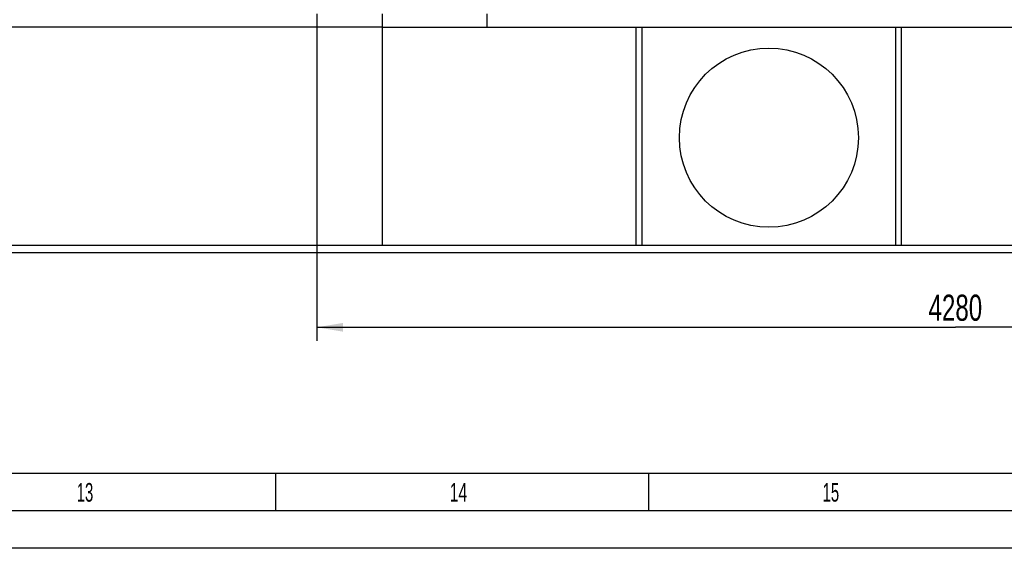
# Model space of a CAD drawing. Header units: millimetres. Extents: x 0 to 1189, y 0 to 841.
# Tile 27 of 147: x 610 to 742, y 0 to 71. Entities that reach past the tile are written whole.
import ezdxf
from ezdxf.enums import TextEntityAlignment as Align

# ---------------------------------------------------------------- set-up
doc = ezdxf.new("R2010")
doc.units = ezdxf.units.MM
doc.header["$LTSCALE"] = 65.395
doc.layers.get('0').update_dxf_attribs({"linetype": 'CONTINUOUS'})
doc.layers.add('links_4_VBL576', color=7, linetype='CONTINUOUS')
doc.styles.get("Standard").update_dxf_attribs({"font": 'txt', "width": 0.6})
doc.styles.add('TEXTSTYLE_2', font='txt')
doc.dimstyles.new('DIMSTYLE_2', dxfattribs={"dimtxt": 3.5, "dimasz": 3.5, "dimexe": 1.8, "dimexo": 0, "dimgap": 0.875, "dimtad": 1, "dimlfac": 25, "dimdsep": 46, "dimtxsty": 'STANDARD', "dimblk": '_FILLED', "dimblk1": '_FILLED', "dimblk2": '_FILLED', "dimcen": 0.09, "dimadec": 0, "dimazin": 0, "dimtp": 2, "dimtm": 2, "dimtfac": 1, "dimtofl": 0, "dimtmove": 0, "dimatfit": 3, "dimldrblk": '_FILLED', "dimfxl": 1, "dimtolj": 1, "dimarcsym": 0})

# ---------------------------------------------------------------- blocks, each defined once
blk = doc.blocks.new('_FILLED')
at = {"color": 0, "linetype": 'BYBLOCK'}
blk.add_solid([(0, 0), (-1, 0.167), (-1, -0.167)], dxfattribs=at)
blk = doc.blocks.new('*D6')
at = {"color": 2, "linetype": 'CONTINUOUS'}
for p, q in [((821.2, 86.448), (821.2, 27.8)), ((650, 71.6), (650, 27.8)), ((650, 29.6), (735.6, 29.6)), ((821.2, 29.6), (735.6, 29.6))]:
    blk.add_line(p, q, dxfattribs=at)
at = {"color": 2, "linetype": 'CONTINUOUS', "xscale": 3.5, "yscale": 3.5, "zscale": 3.5, "rotation": 180}
blk.add_blockref('_FILLED', (650, 29.6), dxfattribs=at)
at = {"color": 2, "linetype": 'CONTINUOUS', "xscale": 3.5, "yscale": 3.5, "zscale": 3.5}
blk.add_blockref('_FILLED', (821.2, 29.6), dxfattribs=at)
at = {"color": 2, "linetype": 'CONTINUOUS', "width": 0.690476}
blk.add_text('4280', height=3.5, dxfattribs=at).set_placement((735.6, 30.475), align=Align.CENTER)
blk = doc.blocks.new('8M25C_GENSET_STD_GRUNDRAHMEN_T1_PBL578', base_point=(649.23, 55.6))
at = {"layer": '8M25C_GENSET_STD_GRUNDRAHMEN_T1_PBL578', "color": 7, "linetype": 'CONTINUOUS'}
for p, q in [((658.8, 40.6), (658.8, 71.6)), ((672.85, 69.8), (672.85, 71.6)), ((658.8, 69.8), (492.52, 69.8)), ((658.8, 69.8), (670.69, 69.8)), ((670.69, 69.8), (763.2, 69.8)), ((692.8, 40.6), (692.8, 69.8)), ((693.6, 40.6), (693.6, 69.8)), ((727.6, 40.6), (727.6, 69.8)), ((728.4, 40.6), (728.4, 69.8)), ((489, 40.6), (800.8, 40.6)), ((489, 39.6), (800.8, 39.6))]:
    blk.add_line(p, q, dxfattribs=at)
blk.add_circle((710.6, 55), 12, dxfattribs=at)
blk = doc.blocks.new('8M25C_GENSET_STD_GRUNDRAHMEN_ABL577', base_point=(649.23, 85.1))
at = {"layer": '8M25C_GENSET_STD_GRUNDRAHMEN_T1_PBL578'}
blk.add_blockref('8M25C_GENSET_STD_GRUNDRAHMEN_T1_PBL578', (649.23, 55.6), dxfattribs=at)
blk = doc.blocks.new('LINKS_4_VBL576', base_point=(672.74, 124.8))
at = {"layer": '8M25C_GENSET_STD_GRUNDRAHMEN_ABL577'}
blk.add_blockref('8M25C_GENSET_STD_GRUNDRAHMEN_ABL577', (649.23, 85.1), dxfattribs=at)

msp = doc.modelspace()

# ---------------------------------------------------------------- linework, layer by layer
at = {"color": 5, "linetype": 'CONTINUOUS'}
for p, q in [((1179, 10), (10, 10)), ((644.5, 5), (644.5, 10)), ((694.5, 5), (694.5, 10)), ((1189, 0), (0, 0))]:
    msp.add_line(p, q, dxfattribs=at)
at = {"color": 6, "linetype": 'CONTINUOUS'}
msp.add_line((1184, 5), (5, 5), dxfattribs=at)

# ---------------------------------------------------------------- block references
at = {"layer": 'links_4_VBL576'}
msp.add_blockref('LINKS_4_VBL576', (672.73893, 124.8), dxfattribs=at)

# ---------------------------------------------------------------- texts
at = {"color": 5, "linetype": 'CONTINUOUS', "style": 'TEXTSTYLE_2'}
for s, width, p in [('13', 0.595238, (617.806, 6.248)), ('14', 0.630952, (667.806, 6.248)), ('15', 0.595238, (717.806, 6.248))]:
    msp.add_text(s, height=2.50001, dxfattribs=dict(at, width=width)).set_placement(p)

# ---------------------------------------------------------------- dimensions: what is measured, and where the dimension line sits
at = {"color": 2, "linetype": 'CONTINUOUS'}
dim = msp.add_linear_dim(base=(821.2, 29.6), p1=(650, 71.6), p2=(821.2, 86.448), dimstyle='DIMSTYLE_2', dxfattribs=at)
dim.commit()
dim.dimension.update_dxf_attribs({"geometry": '*D6', "text_midpoint": (735.26667, 29.6), "dimtype": 160})

doc.saveas('drawing.dxf')
